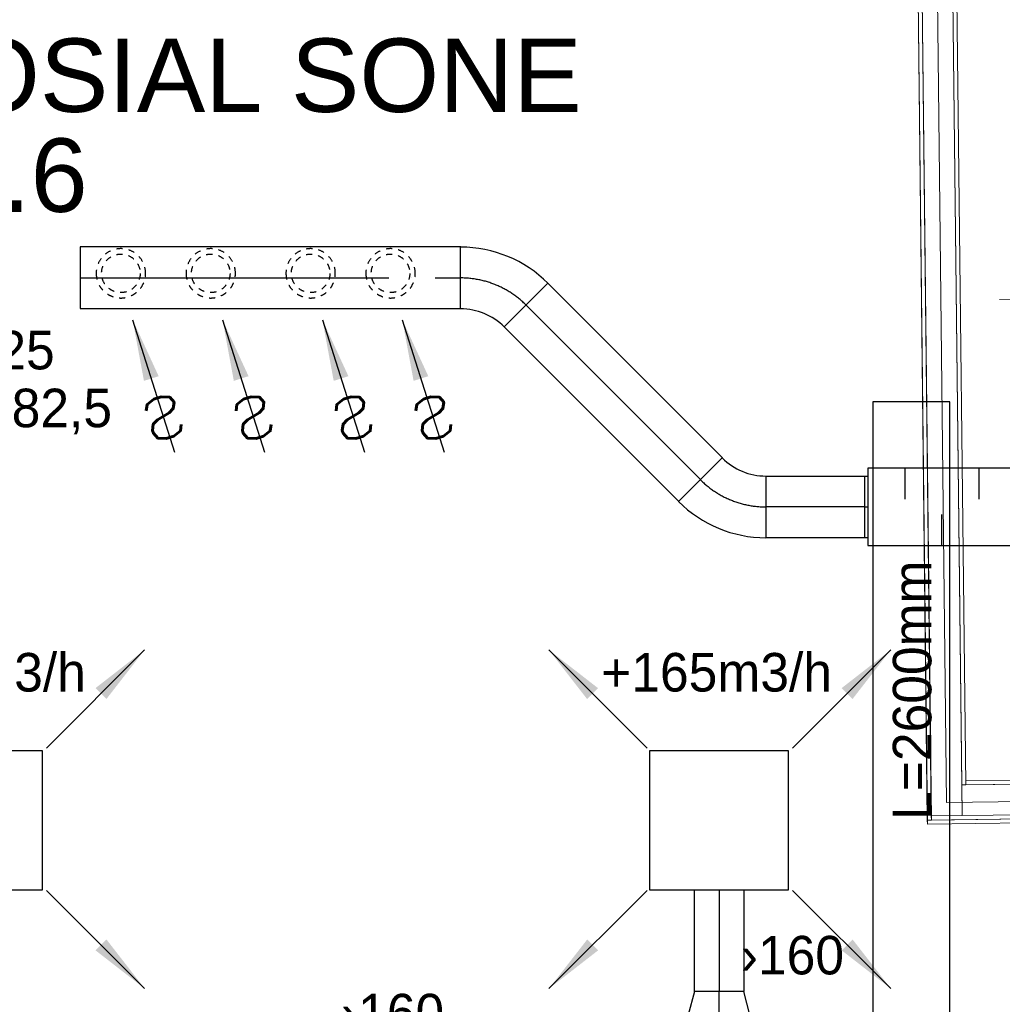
# Model space of a CAD drawing. Header units: millimetres. Extents: x 0 to 83130, y 0 to 53088.
# Tile 13 of 105: x 6780 to 9964, y 24739 to 27930. Entities that reach past the tile are written whole.
import ezdxf
from ezdxf.enums import TextEntityAlignment as Align

# ---------------------------------------------------------------- set-up
doc = ezdxf.new("R2010")
doc.units = ezdxf.units.MM
doc.header["$LTSCALE"] = 50
doc.header["$MEASUREMENT"] = 0
doc.header["$PDMODE"] = 1
doc.linetypes.add('2V-CENT', pattern=[23, 20, -1.5, 0, -1.5])
doc.linetypes.add('V-GOMD', pattern=[0.8, 0.4, -0.4])
doc.layers.get('0').update_dxf_attribs({"linetype": 'CONTINUOUS'})
for name, color, linetype in [('20604A200D001$0$832 Rominfo', 7, 'CONTINUOUS'), ('V060-', 3, 'CONTINUOUS'), ('V061-', 1, 'CONTINUOUS'), ('V070-', 3, 'CONTINUOUS'), ('V071-', 1, 'CONTINUOUS'), ('V110', 1, 'CONTINUOUS'), ('V111', 3, 'CONTINUOUS'), ('xref', 7, 'CONTINUOUS')]:
    doc.layers.add(name, color=color, linetype=linetype)
for name, color, linetype, lineweight in [('20604A200D001$0$A-AREA', 32, 'CONTINUOUS', 9), ('20604A200D001$0$A-DOOR', 31, 'CONTINUOUS', 13), ('20604A200D001$0$A-WALL', 7, 'CONTINUOUS', 13)]:
    doc.layers.add(name, color=color, linetype=linetype, lineweight=lineweight)
doc.styles.add('20604A200D001$0$Arial', font='arial.ttf', dxfattribs={"height": 238.125})
doc.styles.add('FISO', font='fiso')
doc.styles.add('ISO', font='ISO')
doc.styles.add('SIMPLEX', font='SIMPLEX')

# ---------------------------------------------------------------- blocks, each defined once
blk = doc.blocks.new('TAK_P', base_point=(16247.5, 22586.5))
for p, q in [((16248, 22587), (16247, 22587)), ((16247, 22587), (16247, 22586)), ((16248, 22586), (16248, 22587)), ((16247, 22586), (16248, 22586))]:
    blk.add_line(p, q)
blk = doc.blocks.new('V420', base_point=(455, 404.5))
blk.add_line((455, 404.5), (464, 404.5))
blk.add_solid([(455, 404.5), (459, 405), (459, 404)])
blk = doc.blocks.new('V422', base_point=(16230, 22585))
blk.add_blockref('V420', (16230, 22585))
at = {"style": 'SIMPLEX'}
blk.add_text('s', height=4, rotation=90, dxfattribs=at).set_placement((16238, 22585), align=Align.CENTER)
blk = doc.blocks.new('V421', base_point=(455.5, 404.5))
at = {"rotation": 180}
blk.add_blockref('V420', (464.5, 404.5), dxfattribs=at)
blk = doc.blocks.new('K1A', base_point=(16237, 22591.5))
at = {"color": 0, "linetype": 'ByBlock'}
blk.add_line((16237, 22592), (16237, 22591), dxfattribs=at)
blk = doc.blocks.new('21A', base_point=(16237, 22591.5))
blk.add_point((16237, 22591.5))
at = {"color": 0, "linetype": 'ByBlock'}
blk.add_blockref('K1A', (16237, 22591.5), dxfattribs=at)
at = {"style": 'SIMPLEX', "flags": 3}
blk.add_attdef('0', (16237, 22591.5), '', height=1, dxfattribs=at)
blk = doc.blocks.new('CCDIMF_200X160X75', base_point=(3095.5, 30301.1))
at = {"color": 0, "linetype": 'ByBlock'}
blk.add_line((3058, 30301.1), (3133, 30301.1), dxfattribs=at)
blk = doc.blocks.new('KCDIMF_200X160X75', base_point=(3095.5, 30301.1))
at = {"color": 0, "linetype": 'ByBlock'}
for p, q in [((3058, 30201.1), (3058, 30401.1)), ((3058, 30401.1), (3133, 30381.1)), ((3133, 30381.1), (3133, 30221.1)), ((3133, 30221.1), (3058, 30201.1))]:
    blk.add_line(p, q, dxfattribs=at)
blk = doc.blocks.new('3CDIMF_200X160X75', base_point=(3095.5, 30301.1))
for p in [(3058, 30301.1), (3133, 30301.1)]:
    blk.add_point(p)
at = {"color": 0, "linetype": 'ByBlock'}
blk.add_blockref('KCDIMF_200X160X75', (3095.5, 30301.1), dxfattribs=at)
at = {"color": 1, "linetype": '2V-CENT'}
blk.add_blockref('CCDIMF_200X160X75', (3095.5, 30301.1), dxfattribs=at)
at = {"style": 'SIMPLEX', "flags": 3}
blk.add_attdef('0', (3095.5, 30301.1), '', height=1, dxfattribs=at)
blk = doc.blocks.new('CBOJ45_P', base_point=(16236.061, 22619.837))
at = {"color": 0, "linetype": 'ByBlock'}
blk.add_arc((16235.44, 22621.337, 0.686), 1.5, 270, 315, dxfattribs=at)
blk = doc.blocks.new('KBOJ45_P', base_point=(16236.061, 22619.837))
at = {"color": 0, "linetype": 'ByBlock'}
for p, q in [((16236.147, 22620.63), (16236.854, 22619.923)), ((16235.44, 22619.337, 0.686), (16235.44, 22620.337, 0.686))]:
    blk.add_line(p, q, dxfattribs=at)
for radius in [1, 2]:
    blk.add_arc((16235.44, 22621.337, 0.686), radius, 270, 315, dxfattribs=at)
blk = doc.blocks.new('3BOJ45_P', base_point=(16236.061, 22619.837))
for p in [(16236.501, 22620.276), (16235.44, 22619.837)]:
    blk.add_point(p)
at = {"color": 0, "linetype": 'ByBlock'}
blk.add_blockref('KBOJ45_P', (16236.061, 22619.837), dxfattribs=at)
at = {"color": 1, "linetype": '2V-CENT'}
blk.add_blockref('CBOJ45_P', (16236.061, 22619.837), dxfattribs=at)
at = {"style": 'ISO', "flags": 3}
blk.add_attdef('0', (16236.061, 22619.837), '', height=1, dxfattribs=at)
blk = doc.blocks.new('LD_P')
for p, q in [((-0.5, 0.5), (-0.5, -0.5)), ((0.5, 0.5), (-0.5, 0.5)), ((0.5, -0.5), (0.5, 0.5)), ((-0.5, -0.5), (0.5, -0.5))]:
    blk.add_line(p, q)
at = {"color": 1}
for p, q in [((-0.3, 0.5), (-0.3, 0.1)), ((0.1, 0.5), (0.1, 0.1)), ((-0.1, -0.5), (-0.1, -0.1)), ((0.3, -0.5), (0.3, -0.1))]:
    blk.add_line(p, q, dxfattribs=at)
blk = doc.blocks.new('C3A', base_point=(16246, 22590.5))
at = {"color": 0, "linetype": 'ByBlock'}
blk.add_line((16247, 22590.5), (16246, 22590.5), dxfattribs=at)
blk = doc.blocks.new('K3A', base_point=(16246, 22590.5))
at = {"color": 0, "linetype": 'ByBlock'}
for p, q in [((16246, 22591), (16247, 22591)), ((16247, 22591), (16247, 22590)), ((16247, 22590), (16246, 22590))]:
    blk.add_line(p, q, dxfattribs=at)
blk = doc.blocks.new('33A', base_point=(16246, 22590.5))
blk.add_point((16247, 22590.5))
at = {"color": 0, "linetype": 'ByBlock'}
blk.add_blockref('K3A', (16246, 22590.5), dxfattribs=at)
at = {"color": 1, "linetype": '2V-CENT'}
blk.add_blockref('C3A', (16246, 22590.5), dxfattribs=at)
at = {"style": 'SIMPLEX', "flags": 3}
blk.add_attdef('0', (16246, 22590.5), '', height=1, dxfattribs=at)
blk = doc.blocks.new('20604A200D001$0$IV01_35dB 929916 - IV01_35dB 2-338046-P04')
at = {"layer": '20604A200D001$0$A-WALL'}
blk.add_line((25083.3, 38126.9), (25252.9, 23062.6), dxfattribs=at)
blk = doc.blocks.new('20604A200D001$0$IV01_35dB 929916 - IV01_35dB-338039-P04')
at = {"layer": '20604A200D001$0$A-WALL'}
for p, q in [((25190.6, 23005.3), (25018.4, 38295.7)), ((25018.4, 38295.7), (25190.6, 23005.3)), ((25018.4, 38295.7), (25190.6, 23005.3)), ((25203.4, 23018.5), (25031.4, 38295.8)), ((25031.4, 38295.8), (25203.4, 23018.5)), ((25031.4, 38295.8), (25203.4, 23018.5)), ((25031.4, 38295.8), (25203.6, 23005.5)), ((25031.4, 38295.8), (25203.6, 23005.5)), ((25031.4, 38295.8), (25203.6, 23005.5)), ((25131.4, 38297), (25303.4, 23019.6)), ((25245.4, 28171.1), (25303.4, 23019.6)), ((25245.4, 28171.1), (25303.4, 23019.6)), ((25302.3, 23119.6), (25272.4, 25774.6)), ((25272.4, 25774.6), (25302.3, 23119.6)), ((25272.4, 25774.6), (25302.3, 23119.6)), ((25285.4, 25774.8), (25315.3, 23119.8)), ((25302.3, 23119.6), (25315.3, 23119.8)), ((25302.3, 23119.6), (25315.3, 23119.8)), ((25315.3, 23119.8), (25302.3, 23119.6)), ((25315.1, 23132.8), (25315.3, 23119.8)), ((25315.1, 23132.8), (25315.3, 23119.8)), ((25203.4, 23018.5), (25303.4, 23019.6)), ((25203.4, 23018.5), (25303.4, 23019.6)), ((25303.4, 23019.6), (25203.4, 23018.5)), ((25190.6, 23005.3), (25203.6, 23005.5)), ((25190.6, 23005.3), (25203.6, 23005.5)), ((25203.6, 23005.5), (25190.6, 23005.3))]:
    blk.add_line(p, q, dxfattribs=at)
blk = doc.blocks.new('20604A200D001$0$IV01_35dB 929916 - IV01_35dB 929916-338043-P04')
for name in ['20604A200D001$0$IV01_35dB 929916 - IV01_35dB-338039-P04', '20604A200D001$0$IV01_35dB 929916 - IV01_35dB 2-338046-P04']:
    blk.add_blockref(name, (0, 0))
blk = doc.blocks.new('20604A200D001$0$IV02_37dB 936438 - IV02_37dB 2-338256-P04')
at = {"layer": '20604A200D001$0$A-WALL'}
blk.add_line((27114.1, 23083.5), (25252.9, 23062.6), dxfattribs=at)
blk = doc.blocks.new('20604A200D001$0$IV02_37dB 936438 - IV02_37dB-338249-P04')
at = {"layer": '20604A200D001$0$A-WALL'}
for p, q in [((27113.4, 23140), (25302.3, 23119.6)), ((27113.4, 23140), (25302.3, 23119.6)), ((25302.3, 23119.6), (27113.4, 23140)), ((27113.3, 23153), (25315.1, 23132.8)), ((25315.3, 23119.8), (27113.4, 23140)), ((25315.3, 23119.8), (27113.4, 23140)), ((27113.4, 23140), (25315.3, 23119.8)), ((27113.3, 23153), (27113.4, 23140)), ((27113.4, 23140), (27113.3, 23153)), ((27113.4, 23140), (27113.3, 23153)), ((27113.4, 23140), (27114.5, 23040)), ((27114.5, 23040), (27113.4, 23140)), ((27114.5, 23040), (27113.4, 23140)), ((25302.3, 23119.6), (25303.4, 23019.6)), ((25302.3, 23119.6), (25303.4, 23019.6)), ((25303.4, 23019.6), (25302.3, 23119.6)), ((25315.1, 23132.8), (25315.3, 23119.8)), ((25315.1, 23132.8), (25315.3, 23119.8)), ((25315.3, 23119.8), (25315.1, 23132.8)), ((25203.4, 23018.5), (25540.4, 23022.3)), ((25540.4, 23022.3), (25203.4, 23018.5)), ((25540.4, 23022.3), (25203.4, 23018.5)), ((25203.6, 23005.5), (25203.4, 23018.5)), ((25203.4, 23018.5), (25203.6, 23005.5)), ((25203.4, 23018.5), (25203.6, 23005.5)), ((25303.4, 23019.6), (27114.5, 23040)), ((25303.4, 23019.6), (27114.5, 23040)), ((27114.5, 23040), (25303.4, 23019.6)), ((25540.5, 23009.3), (25540.4, 23022.3)), ((25540.5, 23009.3), (25540.4, 23022.3)), ((25540.4, 23022.3), (25540.5, 23009.3)), ((27114.5, 23040), (25640.4, 23023.4)), ((27114.5, 23040), (25640.4, 23023.4)), ((25640.4, 23023.4), (27114.5, 23040)), ((25640.4, 23023.4), (25640.5, 23010.4)), ((25640.4, 23023.4), (25640.5, 23010.4)), ((25640.5, 23010.4), (25640.4, 23023.4)), ((27114.7, 23027), (25640.5, 23010.4)), ((27114.7, 23027), (25640.5, 23010.4)), ((25640.5, 23010.4), (27114.7, 23027)), ((25640.5, 23010.4), (27114.7, 23027)), ((25640.5, 23010.4), (27114.7, 23027)), ((27114.7, 23027), (25640.5, 23010.4)), ((25640.7, 22997.4), (27114.8, 23014)), ((25640.7, 22997.4), (27114.8, 23014)), ((27114.8, 23014), (25640.7, 22997.4)), ((27114.5, 23040), (27114.7, 23027)), ((27114.7, 23027), (27114.5, 23040)), ((27114.7, 23027), (27114.5, 23040)), ((27114.7, 23027), (27114.8, 23014)), ((27114.8, 23014), (27114.7, 23027)), ((27114.8, 23014), (27114.7, 23027)), ((25190.6, 23005.3), (25540.5, 23009.3)), ((25540.5, 23009.3), (25190.6, 23005.3)), ((25540.5, 23009.3), (25190.6, 23005.3)), ((25190.7, 22992.3), (25190.6, 23005.3)), ((25190.6, 23005.3), (25190.7, 22992.3)), ((25190.6, 23005.3), (25190.7, 22992.3)), ((25190.7, 22992.3), (25540.7, 22996.3)), ((25203.6, 23005.5), (25540.5, 23009.3)), ((25203.6, 23005.5), (25540.5, 23009.3)), ((25540.5, 23009.3), (25203.6, 23005.5)), ((25527.7, 22996.1), (25540.7, 22996.3)), ((25540.7, 22996.3), (25527.7, 22996.1)), ((25540.7, 22996.3), (25540.5, 23009.3)), ((25540.7, 22996.3), (25540.5, 23009.3)), ((25540.5, 23009.3), (25540.7, 22996.3)), ((25640.5, 23010.4), (25640.7, 22997.4)), ((25640.5, 23010.4), (25640.7, 22997.4)), ((25640.7, 22997.4), (25640.5, 23010.4))]:
    blk.add_line(p, q, dxfattribs=at)
blk = doc.blocks.new('20604A200D001$0$IV02_37dB 936438 - IV02_37dB 936438-338253-P04')
for name in ['20604A200D001$0$IV02_37dB 936438 - IV02_37dB-338249-P04', '20604A200D001$0$IV02_37dB 936438 - IV02_37dB 2-338256-P04']:
    blk.add_blockref(name, (0, 0))
blk = doc.blocks.new('20604A200D001$0$DOOR 185 - DOOR 185-410173-P04')
at = {"layer": '20604A200D001$0$A-DOOR'}
blk.add_line((25413.5, 25676.2), (26397.4, 25687.3), dxfattribs=at)
blk.add_arc((25413.5, 25676.2), 984, 270.6452, 0.6452, dxfattribs=at)
blk = doc.blocks.new('20604A200D001')
at = {"layer": '20604A200D001$0$A-AREA'}
blk.add_line((24941.1, 45152.5), (25190.7, 22992.3), dxfattribs=at)
at = {"layer": '20604A200D001$0$A-DOOR'}
blk.add_blockref('20604A200D001$0$DOOR 185 - DOOR 185-410173-P04', (0, 0), dxfattribs=at)
at = {"layer": '20604A200D001$0$A-WALL'}
for name in ['20604A200D001$0$IV01_35dB 929916 - IV01_35dB 929916-338043-P04', '20604A200D001$0$IV02_37dB 936438 - IV02_37dB 936438-338253-P04']:
    blk.add_blockref(name, (0, 0), dxfattribs=at)
at = {"layer": '20604A200D001$0$832 Rominfo', "color": 7, "style": '20604A200D001$0$Arial'}
for s, height, p in [('SOSIAL SONE', 238.125, (21834, 25300.5)), ('59.6', 238.12, (21822.3, 24976.7))]:
    blk.add_text(s, height=height, dxfattribs=at).set_placement(p)

msp = doc.modelspace()

# ---------------------------------------------------------------- linework, layer by layer
at = {"layer": 'V060-', "linetype": 'Continuous'}
for p, q in [((8209.02, 27193.94), (6975.66, 27193.94)), ((8491.5, 27075.84, 137.29), (9057.19, 26510.16, 137.29)), ((6975.66, 26993.94), (8209.02, 26993.94)), ((8915.77, 26368.74, 137.29), (8350.08, 26934.42, 137.29)), ((9197.66, 26451, 137), (9518.25, 26451, 137)), ((9518.25, 26251, 137), (9197.66, 26251, 137)), ((8966.2, 24780.49), (8966.2, 25109.85)), ((9126.2, 25109.85), (9126.2, 24780.49))]:
    msp.add_line(p, q, dxfattribs=at)
at = {"layer": 'V060-', "color": 1, "linetype": '2V-CENT'}
for p, q in [((6975.66, 27093.94), (8209.02, 27093.94)), ((8986.48, 26439.45, 137.29), (8420.79, 27005.13, 137.29)), ((9518.25, 26351, 137), (9197.66, 26351, 137)), ((9046.2, 25109.85), (9046.2, 24780.49))]:
    msp.add_line(p, q, dxfattribs=at)
at = {"layer": 'V060-', "linetype": 'V-GOMD'}
for centre in [(7107.7, 27108.04), (7398.98, 27108.04), (7722.62, 27108.04), (7981.54, 27108.04)]:
    msp.add_circle(centre, 62.5, dxfattribs=at)
at = {"layer": 'V070-', "linetype": 'V-GOMD'}
for centre, start, end in [((7107.7, 27108.04), 0.00007, 180.00007), ((7398.98, 27108.04), 0.00007, 180.00007), ((7722.62, 27108.04), 0.00007, 180.00007), ((7981.54, 27108.04), 0.00007, 180.00007), ((7107.7, 27108.04), 180.00007, 360.00007), ((7398.98, 27108.04), 180.00007, 360.00007), ((7722.62, 27108.04), 180.00007, 360.00007), ((7981.54, 27108.04), 180.00007, 360.00007)]:
    msp.add_arc(centre, 80, start, end, dxfattribs=at)
at = {"layer": 'V110'}
msp.add_lwpolyline([(9794.38, 24091.74), (9794.38, 26691.74), (9544.38, 26691.74), (9544.38, 24091.74)], close=True, dxfattribs=at)

# ---------------------------------------------------------------- block references
at = {"layer": 'V060-', "linetype": 'Continuous'}
for name, p, xscale, yscale, zscale, rotation in [('3BOJ45_P', (8332.92, 27093), 200, 200, 200, 135), ('3BOJ45_P', (9073.53, 26351.13, 137), 200, 200, 200, 315), ('33A', (9528.25, 26351, 137), 10, 200.0000000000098, 10, 180)]:
    msp.add_blockref(name, p, dxfattribs=dict(at, xscale=xscale, yscale=yscale, zscale=zscale, rotation=rotation))
at = {"layer": 'V060-', "linetype": 'Continuous', "xscale": -200.0000000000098, "yscale": 200.0000000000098, "zscale": 200.0000000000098}
msp.add_blockref('21A', (6975.28, 27093.94), dxfattribs=at)
at = {"layer": 'V060-', "xscale": 600, "yscale": 250, "zscale": 600, "rotation": 180}
msp.add_blockref('LD_P', (9828.25, 26351, 137), dxfattribs=at)
at = {"layer": 'V060-', "linetype": 'Continuous', "xscale": -1, "rotation": 270}
msp.add_blockref('3CDIMF_200X160X75', (9046.2, 24742.49), dxfattribs=at)
at = {"layer": 'V070-'}
for name, p, xscale, yscale, zscale, rotation in [('V422', (7145.74, 26957.72), -50, 50, 50, 107.6169846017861), ('V422', (7437.02, 26957.72), -50, 50, 50, 107.6169846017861), ('V422', (7760.66, 26957.72), -50, 50, 50, 107.6169846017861), ('V422', (8019.57, 26957.72), -50, 50, 50, 107.6169846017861), ('V421', (6866.25, 25569.1), -50, 50, 50, 225), ('V421', (8813.1, 25568.93), -50, 50, 50, 315), ('V421', (9284.24, 25569.1), -50, 50, 50, 225), ('TAK_P', (6628.21, 25334.85), 450, 450, 450, 90), ('TAK_P', (9046.2, 25334.85), 450, 450, 450, 90), ('V421', (6866.42, 25108.05), -50, 50, 50, 135), ('V421', (8813.27, 25107.88), -50, 50, 50, 44.99999999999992), ('V421', (9284.41, 25108.05), -50, 50, 50, 135)]:
    msp.add_blockref(name, p, dxfattribs=dict(at, xscale=xscale, yscale=yscale, zscale=zscale, rotation=rotation))
at = {"layer": 'xref'}
msp.add_blockref('20604A200D001', (-15469.5, 2330.58), dxfattribs=at)

# ---------------------------------------------------------------- texts
at = {"layer": 'V061-', "color": 1, "style": 'FISO'}
for p in [(9116.61, 24835.54), (7820.87, 24647.69)]:
    msp.add_text('›160', height=125, dxfattribs=at).set_placement(p)
at = {"layer": 'V071-', "color": 1, "style": 'FISO'}
for s, p in [('›125', (6558.71, 26796.7)), ('a -82,5', (6558.71, 26609.2)), ('+165m3/h', (6246.13, 25752.49)), ('+165m3/h', (8664.12, 25752.49))]:
    msp.add_text(s, height=125, dxfattribs=at).set_placement(p)
at = {"layer": 'V111', "color": 1, "style": 'FISO'}
msp.add_text('L=2600mm', height=125, rotation=90, dxfattribs=at).set_placement((9734.29, 25336.41))

doc.saveas('drawing.dxf')
